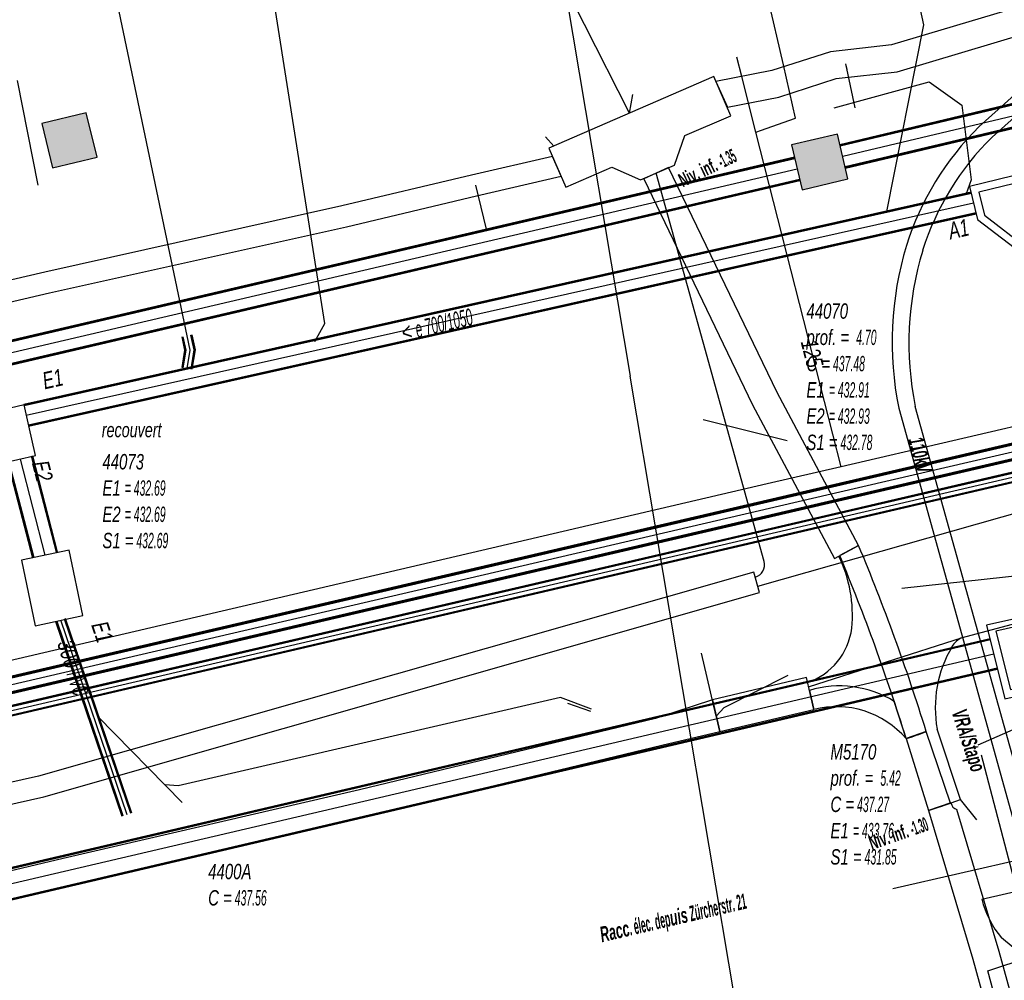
# Model space of a CAD drawing. Header units: metres. Extents: x 2695563 to 2696938, y 1260544 to 1262032.
# Tile 256 of 256: x 2696483 to 2696515, y 1261613 to 1261645. Entities that reach past the tile are written whole.
import ezdxf

# ---------------------------------------------------------------- set-up
doc = ezdxf.new("R2010")
doc.units = ezdxf.units.M
doc.header["$LTSCALE"] = 100
doc.linetypes.add('AUSGEZOGEN', pattern=[0])
doc.linetypes.add('STRICHLINIE2_S3', pattern=[0.25, 0.15, -0.1])
for name, color, linetype in [('Eau portable_Cadastre des conduites_Conduite', 171, 'AUSGEZOGEN'), ('Eau potable_Cadastre des conduites_Conduite_Texte', 171, 'AUSGEZOGEN'), ('EU_Cadastre des conduites', 24, 'AUSGEZOGEN'), ('EU_Cadastre des conduites – Texte', 7, 'AUSGEZOGEN'), ('EU_Cadastre des conduites_Regard normalisé – Texte', 24, 'AUSGEZOGEN'), ('EU_Cadastre des conduites_Regard – Polygone de détail', 24, 'AUSGEZOGEN'), ('EU_Cadastre des conduites_Texte entrée-sortie', 24, 'AUSGEZOGEN'), ('Gaz_Cadastre des conduites_Conduite', 32, 'AUSGEZOGEN'), ('Réseau électrique_Cadastre des conduite_Bord du tracé', 1, 'AUSGEZOGEN'), ('Réseau électrique_Cadastre des conduite_Texte libre_Texte', 1, 'AUSGEZOGEN'), ('Réseau électrique_Cadastre des conduite_Tronçon de tracé', 1, 'AUSGEZOGEN'), ('Réseau électrique_Cadastre des conduite_Tronçon de tracé_Texte', 1, 'AUSGEZOGEN'), ('Réseau électrique_Cadastre des conduites_Ouvrage_Surface-Ligne-Point', 1, 'AUSGEZOGEN'), ('Réseau électrique_Point altimétrique_Texte', 7, 'AUSGEZOGEN'), ('TV_Cadastre des conduites_CONDUITE', 92, 'AUSGEZOGEN'), ('Télécommunications_SW_Cadastre des conduites_Bord du tracé', 94, 'AUSGEZOGEN'), ('Télécommunications_SW_Cadastre des conduites_Ouvrage', 94, 'AUSGEZOGEN')]:
    doc.layers.add(name, color=color, linetype=linetype)
doc.styles.add('ARIAL', font='arial.ttf')
doc.styles.add('ARIALNARROW', font='ARIALN.TTF')
pattern_1 = [(0, (2708005, 1273150), (6075, 6075), [6075, -6075]), (90, (2708005, 1273150), (-6075, 6075), [6075, -6075])]

# ---------------------------------------------------------------- blocks, each defined once
blk = doc.blocks.new('COMPLEXOBJECT_1629')
at = {"layer": 'Réseau électrique_Cadastre des conduite_Bord du tracé', "color": 1, "linetype": 'AUSGEZOGEN', "transparency": 33554687}
for p, q in [((6507.841, 11622.994), (6507.986, 11622.37)), ((6511.017, 11621.413), (6510.627, 11622.63))]:
    blk.add_line(p, q, dxfattribs=at)
for centre, radius, start, end in [((6508.828, 11619.705), 3.434, 58.4054, 106.7071), ((6508.719, 11619.412), 3.047, 41.0445, 103.9098)]:
    blk.add_arc(centre, radius, start, end, dxfattribs=at)
blk = doc.blocks.new('COMPLEXOBJECT_1656')
at = {"layer": 'Réseau électrique_Cadastre des conduite_Bord du tracé', "color": 1, "linetype": 'AUSGEZOGEN', "transparency": 33554687}
blk.add_line((6509.455, 11627.751), (6508.835, 11627.42), dxfattribs=at)
for centre, radius, start, end in [((6448.059, 11601.955), 66.595, 17.19906, 22.78976), ((6447.555, 11601.767), 66.433, 17.19706, 22.71558), ((6509.028, 11627.911), 6.801, 287.012, 292.9123)]:
    blk.add_arc(centre, radius, start, end, dxfattribs=at)
blk = doc.blocks.new('COMPLEXOBJECT_1687')
at = {"layer": 'Réseau électrique_Cadastre des conduite_Bord du tracé', "color": 1, "linetype": 'AUSGEZOGEN', "transparency": 33554687}
for points in [[(6512.491, 11619.297), (6511.755, 11619.043), (6513.211, 11614.169), (6515.785, 11604.825), (6518.175, 11595.099), (6520.246, 11587.254), (6521.119, 11587.47)], [(6521.119, 11587.47), (6519.047, 11595.321), (6516.657, 11605.051), (6514.077, 11614.417), (6512.683, 11619.082)]]:
    blk.add_lwpolyline(points, dxfattribs=at)
blk.add_arc((6512.762, 11619.346), 0.276, 190.2314, 253.2998, dxfattribs=at)
blk = doc.blocks.new('COMPLEXOBJECT_1817')
at = {"layer": 'Réseau électrique_Cadastre des conduite_Bord du tracé', "color": 1, "linetype": 'AUSGEZOGEN', "transparency": 33554687}
for p, q in [((6516.863, 11644.607), (6513.42, 11641.514)), ((6513.84, 11641.165), (6517.193, 11644.177)), ((6510.774, 11632.262), (6514.946, 11617.251)), ((6515.459, 11617.424), (6511.317, 11632.323)), ((6516.972, 11612.127), (6517.404, 11612.451))]:
    blk.add_line(p, q, dxfattribs=at)
for centre, radius, start, end in [((6524.5, 11637.476), 10.449, 112.5823, 136.9657), ((6519.574, 11646.626), 1.041, 359.4143, 28.6052), ((6525.004, 11636.834), 10.721, 114.1673, 136.7685), ((6520.057, 11634.766), 9.465, 134.523, 162.5373), ((6520.174, 11634.728), 9.031, 134.5415, 162.5135), ((6521.489, 11634.431), 10.932, 163.1148, 191.4428), ((6521.581, 11634.399), 10.472, 163.1078, 191.4343), ((6532.271, 11621.139), 17.756, 192.6474, 210.4997), ((6532.564, 11621.247), 17.527, 192.599, 210.1231)]:
    blk.add_arc(centre, radius, start, end, dxfattribs=at)
blk = doc.blocks.new('COMPLEXOBJECT_1918')
at = {"layer": 'Réseau électrique_Cadastre des conduite_Tronçon de tracé', "color": 1, "linetype": 'AUSGEZOGEN', "transparency": 33554687}
blk.add_line((6512.8, 11619.406), (6512.036, 11621.724), dxfattribs=at)
blk.add_arc((6515.887, 11622.425), 3.914, 149.1932, 190.3201, dxfattribs=at)
blk = doc.blocks.new('COMPLEXOBJECT_2018')
at = {"layer": 'Réseau électrique_Cadastre des conduite_Tronçon de tracé', "color": 1, "linetype": 'AUSGEZOGEN', "transparency": 33554687}
for centre, radius, start, end in [((6504.891, 11625.47), 4.362, 354.3237, 26.2945), ((6507.073, 11625.308), 2.175, 288.9559, 352.8853)]:
    blk.add_arc(centre, radius, start, end, dxfattribs=at)
blk = doc.blocks.new('COMPLEXOBJECT_2056')
at = {"layer": 'Réseau électrique_Cadastre des conduite_Tronçon de tracé', "color": 1, "linetype": 'AUSGEZOGEN', "transparency": 33554687}
blk.add_line((6506.35, 11627.231), (6502.799, 11639.987), dxfattribs=at)
blk.add_arc((6505.941, 11627.118), 0.424, 285.9596, 15.4086, dxfattribs=at)
blk = doc.blocks.new('COMPLEXOBJECT_2057')
at = {"layer": 'Réseau électrique_Cadastre des conduite_Tronçon de tracé', "color": 1, "linetype": 'AUSGEZOGEN', "transparency": 33554687}
blk.add_line((6506.144, 11626.416), (6519.931, 11630.335), dxfattribs=at)
blk = doc.blocks.new('COMPLEXOBJECT_2681')
at = {"layer": 'Réseau électrique_Cadastre des conduite_Tronçon de tracé', "color": 1, "linetype": 'AUSGEZOGEN', "transparency": 33554687}
blk.add_line((6517.212, 11612.307), (6514.154, 11614.87), dxfattribs=at)
blk.add_arc((6516.423, 11616.834), 3.001, 193.51, 220.8833, dxfattribs=at)

msp = doc.modelspace()

# ---------------------------------------------------------------- hatches: boundary and pattern name
at = {"layer": 'Réseau électrique_Cadastre des conduite_Bord du tracé', "lineweight": 18, "transparency": 33554687}
h = msp.add_hatch(dxfattribs=at)
h.set_pattern_fill('MUSTER', color=1, scale=6075, style=0, pattern_type=2)
h.set_pattern_definition(pattern_1)
h.paths.add_polyline_path([(2696521.458, 1261646.934), (2696521.326, 1261646.878), (2696521.195, 1261646.82), (2696521.064, 1261646.761), (2696520.935, 1261646.699), (2696520.806, 1261646.636), (2696520.678, 1261646.571), (2696520.551, 1261646.505), (2696520.425, 1261646.436), (2696520.3, 1261646.366), (2696520.175, 1261646.294), (2696520.052, 1261646.221), (2696519.93, 1261646.145), (2696519.809, 1261646.068), (2696519.689, 1261645.99), (2696519.57, 1261645.91), (2696519.452, 1261645.828), (2696519.336, 1261645.745), (2696519.22, 1261645.66), (2696519.106, 1261645.573), (2696518.993, 1261645.485), (2696518.881, 1261645.395), (2696518.77, 1261645.304), (2696518.661, 1261645.211), (2696518.552, 1261645.117), (2696518.446, 1261645.021), (2696518.34, 1261644.924), (2696518.236, 1261644.825), (2696518.133, 1261644.725), (2696518.032, 1261644.624), (2696517.932, 1261644.521), (2696517.833, 1261644.417), (2696514.39, 1261641.324), (2696514.284, 1261641.218), (2696514.18, 1261641.111), (2696514.078, 1261641.003), (2696513.978, 1261640.892), (2696513.879, 1261640.78), (2696513.782, 1261640.667), (2696513.687, 1261640.552), (2696513.594, 1261640.435), (2696513.502, 1261640.317), (2696513.412, 1261640.198), (2696513.325, 1261640.077), (2696513.239, 1261639.955), (2696513.155, 1261639.831), (2696513.073, 1261639.707), (2696512.993, 1261639.58), (2696512.915, 1261639.453), (2696512.839, 1261639.325), (2696512.765, 1261639.195), (2696512.694, 1261639.064), (2696512.624, 1261638.932), (2696512.556, 1261638.799), (2696512.491, 1261638.665), (2696512.427, 1261638.53), (2696512.366, 1261638.394), (2696512.307, 1261638.256), (2696512.25, 1261638.118), (2696512.195, 1261637.98), (2696512.142, 1261637.84), (2696512.092, 1261637.699), (2696512.044, 1261637.558), (2696511.998, 1261637.416), (2696511.949, 1261637.249), (2696511.902, 1261637.081), (2696511.858, 1261636.912), (2696511.817, 1261636.743), (2696511.778, 1261636.573), (2696511.742, 1261636.402), (2696511.709, 1261636.231), (2696511.679, 1261636.059), (2696511.651, 1261635.887), (2696511.626, 1261635.714), (2696511.604, 1261635.541), (2696511.585, 1261635.368), (2696511.568, 1261635.195), (2696511.555, 1261635.021), (2696511.544, 1261634.847), (2696511.535, 1261634.673), (2696511.53, 1261634.498), (2696511.527, 1261634.324), (2696511.527, 1261634.15), (2696511.53, 1261633.975), (2696511.536, 1261633.801), (2696511.544, 1261633.627), (2696511.555, 1261633.453), (2696511.569, 1261633.279), (2696511.586, 1261633.106), (2696511.605, 1261632.932), (2696511.628, 1261632.759), (2696511.653, 1261632.587), (2696511.68, 1261632.415), (2696511.711, 1261632.243), (2696511.744, 1261632.072), (2696515.916, 1261617.061), (2696515.956, 1261616.887), (2696515.998, 1261616.714), (2696516.041, 1261616.54), (2696516.086, 1261616.368), (2696516.133, 1261616.196), (2696516.182, 1261616.024), (2696516.232, 1261615.853), (2696516.284, 1261615.682), (2696516.338, 1261615.512), (2696516.394, 1261615.342), (2696516.451, 1261615.173), (2696516.51, 1261615.005), (2696516.57, 1261614.837), (2696516.632, 1261614.67), (2696516.696, 1261614.503), (2696516.762, 1261614.337), (2696516.829, 1261614.172), (2696516.898, 1261614.007), (2696516.969, 1261613.843), (2696517.041, 1261613.68), (2696517.115, 1261613.518), (2696517.19, 1261613.356), (2696517.268, 1261613.195), (2696517.346, 1261613.035), (2696517.427, 1261612.875), (2696517.509, 1261612.717), (2696517.592, 1261612.559), (2696517.677, 1261612.402), (2696517.764, 1261612.246), (2696517.852, 1261612.091), (2696517.942, 1261611.937), (2696518.374, 1261612.261), (2696518.288, 1261612.411), (2696518.203, 1261612.562), (2696518.12, 1261612.714), (2696518.039, 1261612.866), (2696517.959, 1261613.019), (2696517.88, 1261613.173), (2696517.803, 1261613.328), (2696517.728, 1261613.484), (2696517.654, 1261613.64), (2696517.581, 1261613.797), (2696517.51, 1261613.955), (2696517.441, 1261614.113), (2696517.373, 1261614.272), (2696517.307, 1261614.432), (2696517.243, 1261614.593), (2696517.18, 1261614.754), (2696517.118, 1261614.915), (2696517.059, 1261615.078), (2696517, 1261615.24), (2696516.944, 1261615.404), (2696516.889, 1261615.568), (2696516.835, 1261615.732), (2696516.784, 1261615.897), (2696516.734, 1261616.063), (2696516.685, 1261616.229), (2696516.638, 1261616.395), (2696516.593, 1261616.562), (2696516.55, 1261616.729), (2696516.508, 1261616.897), (2696516.468, 1261617.065), (2696516.429, 1261617.234), (2696512.287, 1261632.133), (2696512.255, 1261632.297), (2696512.226, 1261632.461), (2696512.199, 1261632.626), (2696512.176, 1261632.792), (2696512.154, 1261632.957), (2696512.136, 1261633.123), (2696512.12, 1261633.289), (2696512.106, 1261633.456), (2696512.096, 1261633.623), (2696512.088, 1261633.789), (2696512.082, 1261633.956), (2696512.08, 1261634.123), (2696512.079, 1261634.29), (2696512.082, 1261634.457), (2696512.087, 1261634.624), (2696512.095, 1261634.791), (2696512.106, 1261634.958), (2696512.119, 1261635.124), (2696512.135, 1261635.29), (2696512.154, 1261635.456), (2696512.175, 1261635.622), (2696512.199, 1261635.787), (2696512.225, 1261635.952), (2696512.254, 1261636.117), (2696512.286, 1261636.281), (2696512.32, 1261636.444), (2696512.357, 1261636.607), (2696512.397, 1261636.769), (2696512.439, 1261636.931), (2696512.484, 1261637.092), (2696512.531, 1261637.252), (2696512.575, 1261637.387), (2696512.621, 1261637.522), (2696512.669, 1261637.656), (2696512.719, 1261637.789), (2696512.771, 1261637.921), (2696512.825, 1261638.053), (2696512.882, 1261638.183), (2696512.94, 1261638.313), (2696513.001, 1261638.442), (2696513.063, 1261638.569), (2696513.128, 1261638.696), (2696513.194, 1261638.822), (2696513.263, 1261638.946), (2696513.333, 1261639.07), (2696513.405, 1261639.192), (2696513.48, 1261639.314), (2696513.556, 1261639.434), (2696513.634, 1261639.553), (2696513.714, 1261639.67), (2696513.795, 1261639.787), (2696513.879, 1261639.902), (2696513.964, 1261640.016), (2696514.051, 1261640.128), (2696514.14, 1261640.239), (2696514.231, 1261640.349), (2696514.323, 1261640.457), (2696514.417, 1261640.563), (2696514.513, 1261640.669), (2696514.61, 1261640.772), (2696514.709, 1261640.874), (2696514.81, 1261640.975), (2696518.163, 1261643.987), (2696518.257, 1261644.086), (2696518.352, 1261644.183), (2696518.449, 1261644.28), (2696518.547, 1261644.375), (2696518.646, 1261644.469), (2696518.746, 1261644.561), (2696518.847, 1261644.653), (2696518.95, 1261644.743), (2696519.053, 1261644.831), (2696519.158, 1261644.919), (2696519.264, 1261645.005), (2696519.371, 1261645.09), (2696519.479, 1261645.173), (2696519.588, 1261645.255), (2696519.698, 1261645.336), (2696519.809, 1261645.415), (2696519.921, 1261645.492), (2696520.034, 1261645.569), (2696520.148, 1261645.644), (2696520.263, 1261645.717), (2696520.379, 1261645.789), (2696520.496, 1261645.859), (2696520.614, 1261645.928), (2696520.732, 1261645.996), (2696520.852, 1261646.062), (2696520.972, 1261646.126), (2696521.093, 1261646.189), (2696521.215, 1261646.25), (2696521.338, 1261646.31), (2696521.461, 1261646.368), (2696521.585, 1261646.425), (2696521.585, 1261646.442), (2696521.585, 1261646.459), (2696521.584, 1261646.476), (2696521.583, 1261646.493), (2696521.582, 1261646.51), (2696521.581, 1261646.528), (2696521.579, 1261646.545), (2696521.577, 1261646.562), (2696521.575, 1261646.579), (2696521.573, 1261646.595), (2696521.57, 1261646.612), (2696521.567, 1261646.629), (2696521.564, 1261646.646), (2696521.56, 1261646.663), (2696521.556, 1261646.679), (2696521.552, 1261646.696), (2696521.548, 1261646.712), (2696521.543, 1261646.729), (2696521.538, 1261646.745), (2696521.533, 1261646.762), (2696521.527, 1261646.778), (2696521.521, 1261646.794), (2696521.515, 1261646.81), (2696521.509, 1261646.826), (2696521.503, 1261646.842), (2696521.496, 1261646.857), (2696521.489, 1261646.873), (2696521.481, 1261646.888), (2696521.474, 1261646.904), (2696521.466, 1261646.919)], flags=0)
h = msp.add_hatch(dxfattribs=at)
h.set_pattern_fill('MUSTER', color=1, scale=6075, style=0, pattern_type=2)
h.set_pattern_definition(pattern_1)
h.paths.add_polyline_path([(2696515.939, 1261644.39), (2696515.665, 1261645.248), (2696511.507, 1261644.01), (2696509.501, 1261643.78), (2696507.58, 1261643.161), (2696505.739, 1261642.8), (2696506.115, 1261641.963), (2696507.803, 1261642.288), (2696509.692, 1261642.896), (2696511.689, 1261643.125)], flags=0)
h = msp.add_hatch(dxfattribs=at)
h.set_pattern_fill('MUSTER', color=1, scale=6075, style=0, pattern_type=2)
h.set_pattern_definition(pattern_1)
h.paths.add_polyline_path([(2696500.372, 1261640.342), (2696497.712, 1261639.731), (2696493.447, 1261638.716), (2696483.686, 1261636.544), (2696473.923, 1261634.269), (2696466.7, 1261632.585), (2696464.206, 1261632.004), (2696456.833, 1261630.286), (2696452.841, 1261629.355), (2696451.055, 1261628.939), (2696451.214, 1261628.257), (2696453.006, 1261628.675), (2696456.981, 1261629.601), (2696464.366, 1261631.322), (2696467.085, 1261631.956), (2696474.128, 1261633.598), (2696483.842, 1261635.861), (2696493.604, 1261638.034), (2696497.871, 1261639.049), (2696500.655, 1261639.689)], flags=0)
h = msp.add_hatch(dxfattribs=at)
h.set_pattern_fill('MUSTER', color=1, scale=6075, style=0, pattern_type=2)
h.set_pattern_definition(pattern_1)
h.paths.add_polyline_path([(2696510.425, 1261627.561), (2696507.747, 1261632.589), (2696504.181, 1261639.978), (2696503.364, 1261639.602), (2696506.944, 1261632.182), (2696509.631, 1261627.138)], flags=0)
h = msp.add_hatch(dxfattribs=at)
h.set_pattern_fill('MUSTER', color=1, scale=6075, style=0, pattern_type=2)
h.set_pattern_definition(pattern_1)
h.paths.add_polyline_path([(2696512.646, 1261621.457), (2696512.584, 1261621.657), (2696512.521, 1261621.857), (2696512.457, 1261622.057), (2696512.393, 1261622.256), (2696512.328, 1261622.456), (2696512.263, 1261622.655), (2696512.197, 1261622.854), (2696512.13, 1261623.053), (2696512.063, 1261623.251), (2696511.995, 1261623.449), (2696511.926, 1261623.647), (2696511.857, 1261623.845), (2696511.787, 1261624.043), (2696511.717, 1261624.24), (2696511.646, 1261624.438), (2696511.574, 1261624.635), (2696511.502, 1261624.831), (2696511.429, 1261625.028), (2696511.355, 1261625.224), (2696511.281, 1261625.42), (2696511.206, 1261625.616), (2696511.131, 1261625.812), (2696511.055, 1261626.007), (2696510.978, 1261626.202), (2696510.901, 1261626.397), (2696510.823, 1261626.592), (2696510.745, 1261626.786), (2696510.666, 1261626.98), (2696510.586, 1261627.174), (2696510.506, 1261627.368), (2696510.425, 1261627.561), (2696509.805, 1261627.23), (2696509.884, 1261627.039), (2696509.963, 1261626.849), (2696510.041, 1261626.658), (2696510.119, 1261626.466), (2696510.196, 1261626.275), (2696510.273, 1261626.083), (2696510.348, 1261625.891), (2696510.424, 1261625.699), (2696510.498, 1261625.507), (2696510.572, 1261625.314), (2696510.646, 1261625.121), (2696510.719, 1261624.928), (2696510.791, 1261624.735), (2696510.863, 1261624.541), (2696510.934, 1261624.347), (2696511.004, 1261624.153), (2696511.074, 1261623.959), (2696511.143, 1261623.765), (2696511.212, 1261623.57), (2696511.28, 1261623.375), (2696511.347, 1261623.18), (2696511.414, 1261622.985), (2696511.48, 1261622.789), (2696511.546, 1261622.593), (2696511.611, 1261622.398), (2696511.675, 1261622.201), (2696511.739, 1261622.005), (2696511.802, 1261621.809), (2696511.865, 1261621.612), (2696511.927, 1261621.415), (2696511.988, 1261621.218), (2696512.01, 1261621.225), (2696512.031, 1261621.231), (2696512.053, 1261621.238), (2696512.074, 1261621.245), (2696512.096, 1261621.252), (2696512.117, 1261621.259), (2696512.139, 1261621.266), (2696512.16, 1261621.273), (2696512.182, 1261621.28), (2696512.203, 1261621.288), (2696512.224, 1261621.295), (2696512.246, 1261621.302), (2696512.267, 1261621.31), (2696512.288, 1261621.318), (2696512.309, 1261621.325), (2696512.331, 1261621.333), (2696512.352, 1261621.341), (2696512.373, 1261621.349), (2696512.394, 1261621.356), (2696512.415, 1261621.364), (2696512.436, 1261621.373), (2696512.458, 1261621.381), (2696512.479, 1261621.389), (2696512.5, 1261621.397), (2696512.521, 1261621.405), (2696512.542, 1261621.414), (2696512.563, 1261621.422), (2696512.583, 1261621.431), (2696512.604, 1261621.44), (2696512.625, 1261621.448)], flags=0)
h = msp.add_hatch(dxfattribs=at)
h.set_pattern_fill('MUSTER', color=1, scale=6075, style=0, pattern_type=2)
h.set_pattern_definition(pattern_1)
h.paths.add_polyline_path([(2696473.231, 1261616.967), (2696483.652, 1261619.307), (2696507.172, 1261626.014), (2696506.98, 1261626.687), (2696483.479, 1261619.986), (2696473.078, 1261617.65)], flags=0)
h = msp.add_hatch(dxfattribs=at)
h.set_pattern_fill('MUSTER', color=1, scale=6075, style=0, pattern_type=2)
h.set_pattern_definition(pattern_1)
h.paths.add_polyline_path([(2696505.865, 1261621.454), (2696508.956, 1261622.18), (2696508.712, 1261623.222), (2696505.621, 1261622.496)], flags=0)
h = msp.add_hatch(dxfattribs=at)
h.set_pattern_fill('MUSTER', color=1, scale=6075, style=0, pattern_type=2)
h.set_pattern_definition(pattern_1)
h.paths.add_polyline_path([(2696511.597, 1261622.44), (2696511.517, 1261622.488), (2696511.435, 1261622.533), (2696511.353, 1261622.577), (2696511.269, 1261622.618), (2696511.184, 1261622.657), (2696511.098, 1261622.693), (2696511.011, 1261622.728), (2696510.923, 1261622.759), (2696510.835, 1261622.789), (2696510.745, 1261622.816), (2696510.655, 1261622.84), (2696510.564, 1261622.862), (2696510.473, 1261622.882), (2696510.381, 1261622.899), (2696510.289, 1261622.914), (2696510.197, 1261622.926), (2696510.104, 1261622.935), (2696510.011, 1261622.942), (2696509.917, 1261622.947), (2696509.824, 1261622.949), (2696509.731, 1261622.948), (2696509.637, 1261622.945), (2696509.544, 1261622.94), (2696509.451, 1261622.931), (2696509.358, 1261622.921), (2696509.266, 1261622.907), (2696509.174, 1261622.892), (2696509.082, 1261622.874), (2696508.991, 1261622.853), (2696508.901, 1261622.83), (2696508.811, 1261622.804), (2696508.956, 1261622.18), (2696509.061, 1261622.204), (2696509.167, 1261622.224), (2696509.274, 1261622.241), (2696509.381, 1261622.254), (2696509.488, 1261622.263), (2696509.596, 1261622.268), (2696509.704, 1261622.269), (2696509.812, 1261622.267), (2696509.919, 1261622.261), (2696510.027, 1261622.251), (2696510.134, 1261622.237), (2696510.24, 1261622.219), (2696510.346, 1261622.198), (2696510.451, 1261622.173), (2696510.555, 1261622.144), (2696510.657, 1261622.111), (2696510.759, 1261622.075), (2696510.859, 1261622.036), (2696510.958, 1261621.992), (2696511.055, 1261621.946), (2696511.151, 1261621.896), (2696511.245, 1261621.842), (2696511.336, 1261621.785), (2696511.426, 1261621.726), (2696511.514, 1261621.662), (2696511.599, 1261621.596), (2696511.682, 1261621.527), (2696511.762, 1261621.455), (2696511.84, 1261621.381), (2696511.915, 1261621.303), (2696511.987, 1261621.223)], flags=0)
h = msp.add_hatch(dxfattribs=at)
h.set_pattern_fill('MUSTER', color=1, scale=6075, style=0, pattern_type=2)
h.set_pattern_definition(pattern_1)
h.paths.add_polyline_path([(2696505.621, 1261622.496), (2696503.751, 1261621.883), (2696494.03, 1261619.541), (2696484.289, 1261617.283), (2696474.558, 1261614.975), (2696474.764, 1261614.099), (2696484.494, 1261616.406), (2696494.237, 1261618.665), (2696503.959, 1261621.007), (2696505.865, 1261621.454)], flags=0)
h = msp.add_hatch(dxfattribs=at)
h.set_pattern_fill('MUSTER', color=1, scale=6075, style=0, pattern_type=2)
h.set_pattern_definition(pattern_1)
h.paths.add_polyline_path([(2696513.445, 1261619.103), (2696512.648, 1261621.452), (2696511.987, 1261621.223), (2696512.725, 1261618.853)], flags=0)
h = msp.add_hatch(dxfattribs=at)
h.set_pattern_fill('MUSTER', color=1, scale=6075, style=0, pattern_type=2)
h.set_pattern_definition(pattern_1)
h.paths.add_polyline_path([(2696522.089, 1261587.28), (2696520.017, 1261595.131), (2696517.627, 1261604.861), (2696515.047, 1261614.227), (2696513.653, 1261618.892), (2696513.644, 1261618.895), (2696513.634, 1261618.898), (2696513.625, 1261618.902), (2696513.616, 1261618.906), (2696513.608, 1261618.91), (2696513.599, 1261618.915), (2696513.591, 1261618.92), (2696513.582, 1261618.925), (2696513.574, 1261618.93), (2696513.566, 1261618.936), (2696513.558, 1261618.942), (2696513.551, 1261618.948), (2696513.544, 1261618.955), (2696513.537, 1261618.962), (2696513.53, 1261618.969), (2696513.523, 1261618.976), (2696513.517, 1261618.984), (2696513.511, 1261618.991), (2696513.505, 1261618.999), (2696513.5, 1261619.007), (2696513.495, 1261619.016), (2696513.49, 1261619.024), (2696513.486, 1261619.033), (2696513.481, 1261619.042), (2696513.477, 1261619.051), (2696513.474, 1261619.06), (2696513.471, 1261619.069), (2696513.468, 1261619.078), (2696513.465, 1261619.088), (2696513.463, 1261619.097), (2696513.461, 1261619.107), (2696512.725, 1261618.853), (2696514.181, 1261613.979), (2696516.755, 1261604.635), (2696519.145, 1261594.909), (2696521.216, 1261587.064)], flags=0)
at = {"layer": 'Réseau électrique_Cadastre des conduites_Ouvrage_Surface-Ligne-Point', "lineweight": 18, "transparency": 33554687}
h = msp.add_hatch(dxfattribs=at)
h.set_pattern_fill('MUSTER', color=1, scale=4050, style=0, pattern_type=2)
h.set_pattern_definition([(0, (2703955, 1269100), (4050, 4050), [4050, -4050]), (90, (2703955, 1269100), (-4050, 4050), [4050, -4050])])
h.paths.add_polyline_path([(2696500.811, 1261639.331), (2696502.316, 1261639.984), (2696503.257, 1261639.575), (2696504.374, 1261640.059), (2696504.717, 1261641.026), (2696506.223, 1261641.68), (2696505.666, 1261642.964), (2696500.253, 1261640.615)], flags=0)
at = {"layer": 'Télécommunications_SW_Cadastre des conduites_Ouvrage', "transparency": 33554687}
for points in [[(2696483.944, 1261639.97), (2696485.402, 1261640.32), (2696485.051, 1261641.779), (2696483.593, 1261641.428)], [(2696510.076, 1261639.601), (2696509.733, 1261641.072), (2696508.223, 1261640.719), (2696508.566, 1261639.249)]]:
    msp.add_hatch(color=7, dxfattribs=at).paths.add_polyline_path(points)

# ---------------------------------------------------------------- linework, layer by layer
at = {"layer": 'Eau portable_Cadastre des conduites_Conduite', "color": 7, "linetype": 'AUSGEZOGEN', "transparency": 33554687}
for p, q in [((2696507.953, 1261643.348), (2696505.436, 1261654.273)), ((2696508.357, 1261641.594), (2696507.953, 1261643.348)), ((2696509.849, 1261630.151), (2696508.213, 1261636.579))]:
    msp.add_line(p, q, dxfattribs=at)
at = {"layer": 'Eau portable_Cadastre des conduites_Conduite', "linetype": 'AUSGEZOGEN', "transparency": 33554687}
for p, q in [((2696521.304, 1261632.272), (2696508.707, 1261629.347)), ((2696521.311, 1261632.242), (2696508.714, 1261629.317)), ((2696521.319, 1261632.211), (2696508.721, 1261629.286)), ((2696521.417, 1261631.785), (2696508.821, 1261628.86)), ((2696521.425, 1261631.754), (2696508.828, 1261628.829)), ((2696521.432, 1261631.724), (2696508.835, 1261628.799)), ((2696508.707, 1261629.347), (2696441.214, 1261613.64)), ((2696508.714, 1261629.317), (2696441.221, 1261613.609)), ((2696508.721, 1261629.286), (2696441.228, 1261613.579)), ((2696508.821, 1261628.86), (2696441.328, 1261613.153)), ((2696508.828, 1261628.829), (2696441.335, 1261613.123)), ((2696508.835, 1261628.799), (2696441.342, 1261613.092))]:
    msp.add_line(p, q, dxfattribs=at)
at = {"layer": 'Eau portable_Cadastre des conduites_Conduite', "color": 255, "linetype": 'AUSGEZOGEN', "transparency": 33554687}
for p, q in [((2696521.368, 1261631.998), (2696508.771, 1261629.073)), ((2696508.771, 1261629.073), (2696441.278, 1261613.366))]:
    msp.add_line(p, q, dxfattribs=at)
at = {"layer": 'Eau portable_Cadastre des conduites_Conduite', "color": 7, "linetype": 'AUSGEZOGEN', "transparency": 33554687}
for points in [[(2696508.213, 1261636.579), (2696507.053, 1261641.138), (2696506.587, 1261642.968), (2696506.425, 1261643.607)], [(2696507.053, 1261641.138), (2696507.23, 1261641.2), (2696507.761, 1261641.386), (2696508.357, 1261641.594)], [(2696521.488, 1261632.858), (2696520.865, 1261632.713), (2696509.849, 1261630.151), (2696507.42, 1261629.586), (2696441.457, 1261614.18), (2696440.717, 1261614.007)]]:
    msp.add_lwpolyline(points, dxfattribs=at)
at = {"layer": 'EU_Cadastre des conduites', "color": 24, "linetype": 'AUSGEZOGEN', "transparency": 33554687}
for p, q in [((2696512.56, 1261644.66), (2696511.339, 1261638.533)), ((2696483.47, 1261639.4), (2696482.79, 1261642.84)), ((2696511.85, 1261626.16), (2696516.26, 1261626.64)), ((2696501.626, 1261622.112), (2696500.867, 1261622.368)), ((2696514.358, 1261621.019), (2696516.932, 1261622.14)), ((2696488.197, 1261619.124), (2696485.425, 1261621.944)), ((2696515.939, 1261615.041), (2696514.469, 1261620.672)), ((2696511.552, 1261616.296), (2696517.88, 1261617.741))]:
    msp.add_line(p, q, dxfattribs=at)
at = {"layer": 'EU_Cadastre des conduites', "linetype": 'AUSGEZOGEN', "transparency": 33554687}
for p, q in [((2696514.123, 1261639.167), (2696482.994, 1261632.194)), ((2696514.127, 1261639.148), (2696482.998, 1261632.175)), ((2696514.132, 1261639.128), (2696483.003, 1261632.155)), ((2696514.276, 1261638.484), (2696483.147, 1261631.511)), ((2696514.281, 1261638.464), (2696483.152, 1261631.491)), ((2696514.285, 1261638.445), (2696483.156, 1261631.472)), ((2696488.479, 1261634.474), (2696488.581, 1261633.986)), ((2696488.499, 1261634.478), (2696488.601, 1261633.987)), ((2696488.518, 1261634.482), (2696488.622, 1261633.987)), ((2696488.186, 1261634.412), (2696488.276, 1261633.979)), ((2696488.205, 1261634.416), (2696488.297, 1261633.979)), ((2696488.225, 1261634.42), (2696488.317, 1261633.98)), ((2696488.276, 1261633.979), (2696488.186, 1261633.405)), ((2696488.297, 1261633.979), (2696488.206, 1261633.402)), ((2696488.317, 1261633.98), (2696488.225, 1261633.399)), ((2696488.581, 1261633.986), (2696488.483, 1261633.359)), ((2696488.601, 1261633.987), (2696488.502, 1261633.356)), ((2696488.622, 1261633.987), (2696488.522, 1261633.353)), ((2696483.292, 1261627.142), (2696482.477, 1261630.294)), ((2696483.312, 1261627.147), (2696482.497, 1261630.299)), ((2696483.332, 1261627.152), (2696482.517, 1261630.304)), ((2696484.066, 1261627.342), (2696483.251, 1261630.494)), ((2696484.086, 1261627.347), (2696483.271, 1261630.499)), ((2696484.106, 1261627.352), (2696483.291, 1261630.504)), ((2696486.227, 1261618.665), (2696484.05, 1261625.051)), ((2696486.246, 1261618.672), (2696484.069, 1261625.058)), ((2696486.265, 1261618.678), (2696484.088, 1261625.064)), ((2696486.511, 1261618.762), (2696484.334, 1261625.148)), ((2696486.53, 1261618.768), (2696484.353, 1261625.154)), ((2696486.549, 1261618.775), (2696484.372, 1261625.161)), ((2696514.748, 1261624.502), (2696409.745, 1261599.946)), ((2696514.752, 1261624.483), (2696409.749, 1261599.927)), ((2696514.757, 1261624.463), (2696409.754, 1261599.907)), ((2696514.975, 1261623.529), (2696409.972, 1261598.973)), ((2696514.98, 1261623.509), (2696409.977, 1261598.953)), ((2696514.984, 1261623.49), (2696409.981, 1261598.934))]:
    msp.add_line(p, q, dxfattribs=at)
at = {"layer": 'EU_Cadastre des conduites', "color": 255, "transparency": 33554687}
for p, q in [((2696514.204, 1261638.806), (2696483.075, 1261631.833)), ((2696488.352, 1261634.447), (2696488.449, 1261633.983)), ((2696488.449, 1261633.983), (2696488.354, 1261633.379)), ((2696483.699, 1261627.247), (2696482.884, 1261630.399)), ((2696486.388, 1261618.72), (2696484.211, 1261625.106)), ((2696514.866, 1261623.996), (2696409.863, 1261599.44))]:
    msp.add_line(p, q, dxfattribs=at)
at = {"layer": 'EU_Cadastre des conduites', "color": 24, "linetype": 'AUSGEZOGEN', "transparency": 33554687}
for points in [[(2696510.218, 1261654.971), (2696511.44, 1261649.81), (2696512.56, 1261644.66)], [(2696484.112, 1261653.966), (2696484.837, 1261651.225), (2696488.352, 1261634.447)], [(2696492.555, 1261634.268), (2696492.89, 1261634.849), (2696491.017, 1261646.741)], [(2696509.628, 1261641.942), (2696512.739, 1261642.79), (2696513.817, 1261642.023), (2696514.128, 1261639.575), (2696513.958, 1261639.108)], [(2696501.644, 1261622.184), (2696500.629, 1261622.575), (2696488.066, 1261619.665), (2696487.641, 1261619.704)]]:
    msp.add_lwpolyline(points, dxfattribs=at)
at = {"layer": 'EU_Cadastre des conduites_Regard – Polygone de détail', "color": 24, "linetype": 'STRICHLINIE2_S3', "transparency": 33554687}
for points in [[(2696514.07, 1261639.354), (2696514.336, 1261638.266), (2696516.046, 1261636.954), (2696517.163, 1261637.227), (2696516.499, 1261639.947), (2696514.07, 1261639.354)], [(2696514.372, 1261639.17), (2696514.558, 1261638.411), (2696516.103, 1261637.225), (2696516.861, 1261637.411), (2696516.315, 1261639.645), (2696514.372, 1261639.17)], [(2696481.538, 1261631.847), (2696481.675, 1261631.158), (2696481.992, 1261631.229), (2696482.214, 1261630.254), (2696483.384, 1261630.52), (2696483.163, 1261631.495), (2696483.004, 1261632.178), (2696481.538, 1261631.847)], [(2696482.917, 1261627.081), (2696483.371, 1261624.929), (2696484.937, 1261625.259), (2696484.482, 1261627.412), (2696482.917, 1261627.081)], [(2696514.627, 1261624.944), (2696515.227, 1261622.531), (2696517.969, 1261623.153), (2696517.413, 1261625.581), (2696514.627, 1261624.944)], [(2696514.935, 1261624.745), (2696515.413, 1261622.835), (2696517.677, 1261623.339), (2696517.226, 1261625.284), (2696514.935, 1261624.745)]]:
    msp.add_lwpolyline(points, close=True, dxfattribs=at)
at = {"layer": 'Gaz_Cadastre des conduites_Conduite', "linetype": 'AUSGEZOGEN', "transparency": 33554687}
for p, q in [((2696525.355, 1261632.268), (2696509.009, 1261628.458)), ((2696525.359, 1261632.25), (2696509.013, 1261628.44)), ((2696525.363, 1261632.232), (2696509.017, 1261628.422)), ((2696525.423, 1261631.976), (2696509.077, 1261628.166)), ((2696525.427, 1261631.958), (2696509.081, 1261628.148)), ((2696525.431, 1261631.94), (2696509.085, 1261628.13)), ((2696509.009, 1261628.458), (2696432.409, 1261610.604)), ((2696509.013, 1261628.44), (2696432.413, 1261610.586)), ((2696509.017, 1261628.422), (2696432.417, 1261610.568)), ((2696509.077, 1261628.166), (2696432.477, 1261610.312)), ((2696509.081, 1261628.148), (2696432.481, 1261610.294)), ((2696509.085, 1261628.13), (2696432.485, 1261610.276))]:
    msp.add_line(p, q, dxfattribs=at)
at = {"layer": 'Gaz_Cadastre des conduites_Conduite', "color": 255, "linetype": 'AUSGEZOGEN', "transparency": 33554687}
for p, q in [((2696525.393, 1261632.104), (2696509.047, 1261628.294)), ((2696509.047, 1261628.294), (2696432.447, 1261610.44))]:
    msp.add_line(p, q, dxfattribs=at)
at = {"layer": 'Réseau électrique_Cadastre des conduite_Bord du tracé', "color": 1, "linetype": 'AUSGEZOGEN', "transparency": 33554687}
for points in [[(2696515.939, 1261644.39), (2696515.665, 1261645.248), (2696511.507, 1261644.01), (2696509.501, 1261643.78), (2696507.58, 1261643.161), (2696505.739, 1261642.8), (2696506.115, 1261641.963), (2696507.803, 1261642.288), (2696509.692, 1261642.896), (2696511.689, 1261643.125), (2696515.939, 1261644.39)], [(2696500.372, 1261640.342), (2696497.712, 1261639.731), (2696493.447, 1261638.716), (2696483.686, 1261636.544), (2696473.923, 1261634.269), (2696466.7, 1261632.585), (2696464.206, 1261632.004), (2696456.833, 1261630.286), (2696452.841, 1261629.355), (2696451.055, 1261628.939), (2696451.214, 1261628.257), (2696453.006, 1261628.675), (2696456.981, 1261629.601), (2696464.366, 1261631.322), (2696467.085, 1261631.956), (2696474.128, 1261633.598), (2696483.842, 1261635.861), (2696493.604, 1261638.034), (2696497.871, 1261639.049), (2696500.655, 1261639.689), (2696500.372, 1261640.342)], [(2696510.425, 1261627.561), (2696507.747, 1261632.589), (2696504.181, 1261639.978), (2696503.364, 1261639.602), (2696506.944, 1261632.182), (2696509.631, 1261627.138), (2696510.425, 1261627.561)], [(2696473.231, 1261616.967), (2696483.652, 1261619.307), (2696507.172, 1261626.014), (2696506.98, 1261626.687), (2696483.479, 1261619.986), (2696473.078, 1261617.65), (2696473.231, 1261616.967)], [(2696505.865, 1261621.454), (2696508.956, 1261622.18), (2696508.712, 1261623.222), (2696505.621, 1261622.496), (2696505.865, 1261621.454)], [(2696505.621, 1261622.496), (2696503.751, 1261621.883), (2696494.03, 1261619.541), (2696484.289, 1261617.283), (2696474.558, 1261614.975), (2696474.764, 1261614.099), (2696484.494, 1261616.406), (2696494.237, 1261618.665), (2696503.959, 1261621.007), (2696505.865, 1261621.454), (2696505.621, 1261622.496)], [(2696513.445, 1261619.103), (2696512.648, 1261621.452), (2696511.987, 1261621.223), (2696512.725, 1261618.853), (2696513.445, 1261619.103)]]:
    msp.add_lwpolyline(points, close=True, dxfattribs=at)
at = {"layer": 'Réseau électrique_Cadastre des conduite_Tronçon de tracé', "color": 1, "linetype": 'AUSGEZOGEN', "transparency": 33554687}
for p, q in [((2696499.598, 1261652.859), (2696502.92, 1261633.122)), ((2696510.318, 1261641.937), (2696510.003, 1261643.384)), ((2696510.046, 1261643.202), (2696510.003, 1261643.384)), ((2696502.899, 1261641.763), (2696503.012, 1261642.375)), ((2696500.407, 1261640.682), (2696500.138, 1261640.984)), ((2696498.194, 1261637.951), (2696497.847, 1261639.403)), ((2696508.082, 1261631.003), (2696505.318, 1261631.689)), ((2696508.784, 1261622.919), (2696513.838, 1261624.539)), ((2696505.747, 1261621.959), (2696505.268, 1261624.03)), ((2696506.011, 1261622.244), (2696508.111, 1261623.301)), ((2696505.747, 1261621.959), (2696506.011, 1261622.244)), ((2696513.131, 1261618.993), (2696513.77, 1261619.216)), ((2696514.315, 1261618.547), (2696513.77, 1261619.216)), ((2696514.475, 1261615.943), (2696527.028, 1261618.858))]:
    msp.add_line(p, q, dxfattribs=at)
for points in [[(2696502.899, 1261641.763), (2696498.458, 1261650.507), (2696498.247, 1261651.122), (2696497.951, 1261652.46)], [(2696513.838, 1261624.539), (2696516.754, 1261625.318), (2696526.332, 1261627.427)]]:
    msp.add_lwpolyline(points, dxfattribs=at)
msp.add_arc((2696514.082, 1261623.912), 0.673, 111.3071, 150.8515, dxfattribs=at)
at = {"layer": 'Réseau électrique_Cadastre des conduites_Ouvrage_Surface-Ligne-Point', "color": 1, "linetype": 'AUSGEZOGEN', "transparency": 33554687}
msp.add_line((2696508.189, 1261601.813), (2696502.92, 1261633.122), dxfattribs=at)
msp.add_lwpolyline([(2696500.811, 1261639.331), (2696502.316, 1261639.984), (2696503.257, 1261639.575), (2696504.374, 1261640.059), (2696504.717, 1261641.026), (2696506.223, 1261641.68), (2696505.666, 1261642.964), (2696500.253, 1261640.615), (2696500.811, 1261639.331)], close=True, dxfattribs=at)
at = {"layer": 'TV_Cadastre des conduites_CONDUITE', "color": 92, "linetype": 'AUSGEZOGEN', "transparency": 33554687}
msp.add_lwpolyline([(2696529.607, 1261551.423), (2696516.622, 1261606.351), (2696514.669, 1261613.591), (2696529.607, 1261618.532)], dxfattribs=at)
at = {"layer": 'Télécommunications_SW_Cadastre des conduites_Bord du tracé', "linetype": 'AUSGEZOGEN', "transparency": 33554687}
for p, q in [((2696547.784, 1261649.758), (2696509.812, 1261640.725)), ((2696547.79, 1261649.733), (2696509.818, 1261640.7)), ((2696547.796, 1261649.708), (2696509.824, 1261640.675)), ((2696547.958, 1261649.028), (2696509.986, 1261639.995)), ((2696547.964, 1261649.003), (2696509.992, 1261639.97)), ((2696547.97, 1261648.978), (2696509.998, 1261639.945)), ((2696508.317, 1261640.316), (2696420.251, 1261619.743)), ((2696508.323, 1261640.291), (2696420.257, 1261619.718)), ((2696508.328, 1261640.266), (2696420.262, 1261619.693)), ((2696508.488, 1261639.586), (2696420.422, 1261619.013)), ((2696508.493, 1261639.561), (2696420.427, 1261618.988)), ((2696508.499, 1261639.536), (2696420.433, 1261618.963))]:
    msp.add_line(p, q, dxfattribs=at)
at = {"layer": 'Télécommunications_SW_Cadastre des conduites_Bord du tracé', "color": 255, "transparency": 33554687}
for p, q in [((2696547.877, 1261649.368), (2696509.905, 1261640.335)), ((2696508.408, 1261639.926), (2696420.342, 1261619.353))]:
    msp.add_line(p, q, dxfattribs=at)
at = {"layer": 'Télécommunications_SW_Cadastre des conduites_Ouvrage', "color": 94, "transparency": 33554687}
for points in [[(2696483.944, 1261639.97), (2696485.402, 1261640.32), (2696485.051, 1261641.779), (2696483.593, 1261641.428), (2696483.944, 1261639.97)], [(2696510.076, 1261639.601), (2696509.733, 1261641.072), (2696508.223, 1261640.719), (2696508.566, 1261639.249), (2696510.076, 1261639.601)]]:
    msp.add_lwpolyline(points, close=True, dxfattribs=at)

# ---------------------------------------------------------------- block references
at = {"layer": 'Réseau électrique_Cadastre des conduite_Bord du tracé', "color": 1, "linetype": 'AUSGEZOGEN', "lineweight": -3, "transparency": 33554687}
for name in ['COMPLEXOBJECT_1817', 'COMPLEXOBJECT_1656', 'COMPLEXOBJECT_1629', 'COMPLEXOBJECT_1687']:
    msp.add_blockref(name, (2690000.97, 1249999.81), dxfattribs=at)
at = {"layer": 'Réseau électrique_Cadastre des conduite_Tronçon de tracé', "color": 1, "linetype": 'AUSGEZOGEN', "lineweight": -3, "transparency": 33554687}
for name in ['COMPLEXOBJECT_2056', 'COMPLEXOBJECT_2057', 'COMPLEXOBJECT_2018', 'COMPLEXOBJECT_1918', 'COMPLEXOBJECT_2681']:
    msp.add_blockref(name, (2690000.97, 1249999.81), dxfattribs=at)

# ---------------------------------------------------------------- texts
at = {"layer": 'Eau potable_Cadastre des conduites_Conduite_Texte', "color": 7, "transparency": 33554687, "insert": (2696508.897, 1261633.87), "char_height": 0.55426, "width": 1.10014, "attachment_point": 5, "rotation": 284.2803, "style": 'ARIAL'}
msp.add_mtext('\\A1;{\\fArial|i1|b0;\\H0.554263;\\W0.700000;\\C7;125}\\P', dxfattribs=at)
at = {"layer": 'EU_Cadastre des conduites – Texte', "color": 24, "transparency": 33554687, "char_height": 0.55705, "width": 6, "style": 'ARIAL'}
for s, insert, attachment_point, rotation in [('\\A1;{\\fArial|i1|b0;\\H0.557054;\\W0.700000;\\C24;< \\W0.490000;e 700/1050}\\P', (2696496.57, 1261634.812), 5, 13.266), ('\\A1;{\\fArial|i1|b0;\\H0.557054;\\W0.700000;\\C24;300 \\W0.490000;PVC}\\P', (2696484.079, 1261624.353), 7, 287.0271)]:
    msp.add_mtext(s, dxfattribs=dict(at, insert=insert, attachment_point=attachment_point, rotation=rotation))
at = {"layer": 'EU_Cadastre des conduites_Regard normalisé – Texte', "color": 24, "transparency": 33554687, "char_height": 0.50641, "attachment_point": 1, "line_spacing_factor": 1.024096, "style": 'ARIAL'}
for s, insert, width in [('\\A1;{\\fArial|b0|i1|c0|p34;\\W0.69514;44070}\\P{\\fArial|b0|i1|c0|p34;\\H0.99721x;\\W0.69514;prof. = \\W0.4866; 4.70}\\P{\\fArial|b0|i1|c0|p34;\\H0.99721x;\\W0.69514;C =\\W0.4866; 437.48}\\P{\\fArial|b0|i1|c0|p34;\\H0.99721x;\\W0.69514;E1 \\W0.4866;= 432.91}\\P{\\fArial|b0|i1|c0|p34;\\H0.99721x;\\W0.69514;E2 \\W0.4866;= 432.93}\\P{\\fArial|b0|i1|c0|p34;\\H0.99721x;\\W0.69514;S1 =\\W0.4866; 432.78}', (2696508.712, 1261635.516), 2.84065), ('\\A1;{\\fArial|b0|i1|c0|p34;\\W0.69359;44073}\\P{\\fArial|b0|i1|c0|p34;\\H0.99721x;\\W0.69359;E1 \\W0.48551;= 432.69}\\P{\\fArial|b0|i1|c0|p34;\\H0.99721x;\\W0.69359;E2 \\W0.48551;= 432.69}\\P{\\fArial|b0|i1|c0|p34;\\H0.99721x;\\W0.69359;S1 =\\W0.48551; 432.69}', (2696485.58, 1261630.567), 2.81092), ('\\A1;{\\fArial|b0|i1|c0|p34;\\W0.69709;M5170}\\P{\\fArial|b0|i1|c0|p34;\\H0.99721x;\\W0.69709;prof. = \\W0.48796; 5.42}\\P{\\fArial|b0|i1|c0|p34;\\H0.99721x;\\W0.69709;C =\\W0.48796; 437.27}\\P{\\fArial|b0|i1|c0|p34;\\H0.99721x;\\W0.69709;E1 \\W0.48796;= 433.76}\\P{\\fArial|b0|i1|c0|p34;\\H0.99721x;\\W0.69709;S1 =\\W0.48796; 431.85}', (2696509.501, 1261621.039), 2.84527), ('\\A1;{\\fArial|b0|i1|c0|p34;\\W0.69532;4400A}\\P{\\fArial|b0|i1|c0|p34;\\H0.99721x;\\W0.69532;C =\\W0.48672; 437.56}', (2696489.055, 1261617.106), 2.84114)]:
    msp.add_mtext(s, dxfattribs=dict(at, insert=insert, width=width))
at = {"layer": 'EU_Cadastre des conduites_Regard normalisé – Texte', "color": 24, "transparency": 33554687, "insert": (2696485.56, 1261631.599), "char_height": 0.48109, "width": 2.24572, "attachment_point": 1, "style": 'ARIAL'}
msp.add_mtext('\\A1;{\\fArial|b0|i1|c0|p34;\\H1x;\\W0.7;recouvert}', dxfattribs=at)
at = {"layer": 'EU_Cadastre des conduites_Texte entrée-sortie', "color": 24, "transparency": 33554687, "char_height": 0.55705, "attachment_point": 7, "style": 'ARIAL'}
for s, insert, width, rotation in [('\\A1;{\\fArial|i1|b0;\\H0.557054;\\W0.700000;\\C24;A1}\\P', (2696513.447, 1261637.612), 0.85544, 12.6261), ('\\A1;{\\fArial|i1|b0;\\H0.557054;\\W0.700000;\\C24;E1}\\P', (2696483.684, 1261632.689), 0.85544, 12.6261), ('\\A1;{\\fArial|i1|b0;\\H0.557054;\\W0.700000;\\C24;E2}\\P', (2696483.261, 1261630.262), 0.86376, 284.4972), ('\\A1;{\\fArial|i1|b0;\\H0.557054;\\W0.700000;\\C24;E1}\\P', (2696485.206, 1261624.949), 0.85544, 288.8253)]:
    msp.add_mtext(s, dxfattribs=dict(at, insert=insert, width=width, rotation=rotation))
at = {"layer": 'Réseau électrique_Cadastre des conduite_Texte libre_Texte', "color": 1, "transparency": 33554687, "insert": (2696504.347, 1261615.26), "char_height": 0.5075, "width": 12, "attachment_point": 5, "rotation": 13.1481, "style": 'ARIALNARROW'}
msp.add_mtext('\\A1;{\\fArial Narrow|b1|i1|c0|p34;\\W0.7;Racc\\W0.49;. élec. dep\\W0.7;uis\\W0.49; Zürcherstr. 21}', dxfattribs=at)
at = {"layer": 'Réseau électrique_Cadastre des conduite_Tronçon de tracé_Texte', "color": 1, "transparency": 33554687, "char_height": 0.5075, "style": 'ARIALNARROW'}
for s, insert, width, attachment_point, rotation in [('\\A1;{\\fArial Narrow|i1|b1;\\H0.507500;\\W0.700000;\\C1;110kV}\\P', (2696512.445, 1261630.54), 1.34542, 5, 285.5331), ('\\A1;{\\fArial Narrow|b1|i1|c0|p34;\\W0.7;VRA/Stapo}', (2696513.664, 1261621.033), 2.29337, 8, 288.2358)]:
    msp.add_mtext(s, dxfattribs=dict(at, insert=insert, width=width, attachment_point=attachment_point, rotation=rotation))
at = {"layer": 'Réseau électrique_Point altimétrique_Texte', "color": 1, "transparency": 33554687, "char_height": 0.45675, "width": 6, "style": 'ARIALNARROW'}
for s, insert, attachment_point, rotation in [('\\A1;{\\fArial Narrow|b1|i0|c0|p34;\\H1x;\\W0.7;Niv. inf. \\W0.49;-1.35}', (2696504.555, 1261639.523), 4, 25.7562), ('\\A1;{\\fArial Narrow|b1|i0|c0|p34;\\H1x;\\W0.7;Niv. inf. \\W0.49;-1.30}', (2696512.687, 1261618.429), 6, 19.1313)]:
    msp.add_mtext(s, dxfattribs=dict(at, insert=insert, attachment_point=attachment_point, rotation=rotation))

doc.saveas('drawing.dxf')
